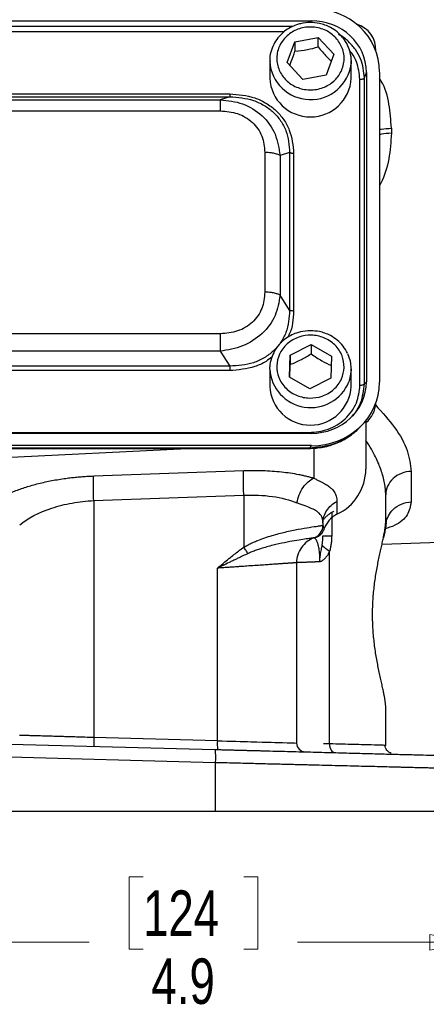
# Model space of a CAD drawing. Header units: inches. Extents: x 0.6 to 16.3, y 0.2 to 11.5.
# Tile 7 of 37: x 4.8 to 6, y 4.3 to 7.3. Entities that reach past the tile are written whole.
import ezdxf

# ---------------------------------------------------------------- set-up
doc = ezdxf.new("R2010")
doc.units = ezdxf.units.IN
doc.header["$MEASUREMENT"] = 0
doc.styles.add('SLDTEXTSTYLE0', font='TXT', dxfattribs={"width": 0.75})
doc.dimstyles.new('SLDDIMSTYLE0', dxfattribs={"dimtxt": 0.137795, "dimasz": 0.14, "dimexe": 0, "dimexo": 0.0625, "dimgap": 0.034449, "dimtad": 0, "dimdec": 1, "dimlfac": 1.5, "dimrnd": 1e-09, "dimzin": 12, "dimdsep": 46, "dimtxsty": 'SLDTEXTSTYLE0', "dimblk1": 'CLOSED', "dimblk2": 'CLOSED', "dimsah": 1, "dimcen": 0.09, "dimadec": 0, "dimazin": 3, "dimtfac": 1, "dimtdec": 1, "dimtofl": 0, "dimtmove": 0, "dimatfit": 3, "dimldrblk": 'CLOSED', "dimfxl": 0, "dimfrac": 2, "dimtolj": 1, "dimtzin": 12, "dimarcsym": 0})

# ---------------------------------------------------------------- blocks, each defined once
blk = doc.blocks.new('_Closed')
at = {"color": 0, "linetype": 'ByBlock', "lineweight": -2}
for p, q in [((-1, 0.166667), (0, 0)), ((-1, 0.166667), (-1, -0.166667)), ((0, 0), (-1, -0.166667)), ((0, 0), (-1, 0))]:
    blk.add_line(p, q, dxfattribs=at)
blk = doc.blocks.new('_D_11')
at = {"color": 7, "linetype": 'Continuous', "lineweight": 0}
for p, q in [((2.9138, 4.8486), (2.9138, 4.4522)), ((6.1672, 4.8486), (6.1672, 4.4522)), ((5.1586, 4.6901), (5.1166, 4.6901)), ((5.1166, 4.6901), (5.1166, 4.4713)), ((5.464, 4.6901), (5.506, 4.6901)), ((5.506, 4.6901), (5.506, 4.4713)), ((2.9138, 4.4916), (4.9958, 4.4916)), ((6.1672, 4.4916), (5.6269, 4.4916)), ((5.1166, 4.4713), (5.1586, 4.4713)), ((5.506, 4.4713), (5.464, 4.4713))]:
    blk.add_line(p, q, dxfattribs=at)
at = {"color": 7, "linetype": 'Continuous', "lineweight": 18, "xscale": 0.14, "yscale": 0.14, "rotation": 180.0000000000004}
blk.add_blockref('_Closed', (2.9138, 4.4916, 0.4416), dxfattribs=at)
at = {"color": 7, "linetype": 'Continuous', "lineweight": 18, "xscale": 0.14, "yscale": 0.14}
blk.add_blockref('_Closed', (6.1672, 4.4916, 0.4416), dxfattribs=at)
at = {"color": 7, "linetype": 'Continuous', "lineweight": 18, "char_height": 0.1378, "attachment_point": 1, "style": 'SLDTEXTSTYLE0'}
for s, insert in [('124', (5.1586, 4.6489)), ('4.9', (5.184, 4.4428))]:
    blk.add_mtext(s, dxfattribs=dict(at, insert=insert))

msp = doc.modelspace()

# ---------------------------------------------------------------- linework, layer by layer
at = {"color": 7, "linetype": 'Continuous', "lineweight": 25}
for p, q in [((3.4139, 7.2833), (5.6678, 7.2833)), ((5.5951, 7.1564), (5.6187, 7.2199)), ((5.6187, 7.2199), (5.6894, 7.2327)), ((5.6187, 7.2199), (5.6187, 7.1913)), ((5.6894, 7.2327), (5.7365, 7.1819)), ((5.6894, 7.204), (5.6894, 7.2327)), ((5.5425, 7.1615), (5.5425, 7.1094)), ((5.7365, 7.1819), (5.713, 7.1183)), ((5.7892, 7.1094), (5.7892, 7.1615)), ((5.6423, 7.1056), (5.5951, 7.1564)), ((5.713, 7.1183), (5.6423, 7.1056)), ((5.8157, 6.1793), (5.8157, 7.1059)), ((5.8295, 7.1101), (5.8352, 7.127)), ((5.8295, 6.1835), (5.8295, 7.1101)), ((5.8352, 7.127), (5.8352, 6.1898)), ((5.8752, 7.1281), (5.8752, 6.1886)), ((3.6602, 7.0619), (5.4215, 7.0619)), ((3.6602, 7.0531), (5.4215, 7.0531)), ((3.6892, 7.044), (5.3925, 7.044)), ((5.4215, 7.0531), (5.3925, 7.044)), ((3.6892, 7.0104), (5.3925, 7.0104)), ((5.9111, 6.9577), (5.9111, 6.9424)), ((5.5276, 6.8843), (5.5276, 6.4612)), ((5.6028, 6.8838), (5.5737, 6.8747)), ((5.5737, 6.8747), (5.5737, 6.4516)), ((5.6028, 6.8838), (5.6028, 6.4064)), ((5.6149, 6.8813), (5.6149, 6.4039)), ((5.6028, 6.4064), (5.5737, 6.4516)), ((5.3925, 6.335), (3.6892, 6.335)), ((5.6045, 6.2707), (5.6677, 6.3028)), ((5.6677, 6.3028), (5.7291, 6.2676)), ((5.6677, 6.3028), (5.6677, 6.2741)), ((5.3925, 6.2824), (3.6892, 6.2824)), ((5.3925, 6.2824), (5.4215, 6.2372)), ((5.6026, 6.2035), (5.6045, 6.2707)), ((5.6045, 6.2707), (5.6045, 6.242)), ((5.7291, 6.2676), (5.7272, 6.2004)), ((5.4215, 6.2372), (3.6602, 6.2372)), ((5.5425, 6.2279), (5.5428, 6.2352)), ((5.4215, 6.2234), (3.6602, 6.2234)), ((5.5425, 6.2279), (5.5425, 6.1758)), ((5.7892, 6.1758), (5.7892, 6.2279)), ((5.664, 6.1684), (5.6026, 6.2035)), ((5.7272, 6.2004), (5.664, 6.1684)), ((5.8295, 6.1835), (5.8352, 6.1898)), ((5.8187, 6.0552), (5.8263, 6.0635)), ((5.8338, 6.0723), (5.8338, 5.9252)), ((5.6678, 6.0335), (3.4139, 6.0335)), ((3.4196, 6.0359), (5.6621, 6.0359)), ((5.669, 5.9962), (3.4127, 5.9962)), ((5.669, 5.9962), (5.6621, 5.9886)), ((5.6621, 5.9886), (3.4196, 5.9886)), ((3.4196, 5.9876), (5.6621, 5.9876)), ((4.5405, 5.9508), (5.2924, 5.9876)), ((5.0092, 5.9043), (5.4638, 5.9207)), ((5.9711, 5.9182), (5.9711, 5.8256)), ((5.8938, 5.7656), (5.8938, 5.847)), ((5.0092, 5.8297), (5.4638, 5.8461)), ((5.0092, 5.8297), (5.0092, 5.112)), ((5.4638, 5.8461), (5.4638, 5.6885)), ((5.746, 5.8271), (5.746, 5.7881)), ((5.7038, 5.7613), (5.7038, 5.7547)), ((5.8948, 5.7622), (5.8941, 5.7799)), ((5.8826, 5.6979), (6.9016, 5.7335)), ((5.68, 5.7179), (5.6816, 5.7184)), ((5.6839, 5.7196), (5.6862, 5.7201)), ((5.684, 5.7196), (5.6893, 5.7239)), ((5.7237, 5.0929), (5.7237, 5.6759)), ((5.6238, 5.6416), (5.6238, 5.0952)), ((5.3838, 5.1022), (5.3838, 5.625)), ((5.8938, 5.0882), (5.8938, 5.2037)), ((5.3838, 5.1022), (5.0092, 5.112)), ((4.5405, 5.0976), (5.3764, 5.0757)), ((5.8938, 5.0882), (5.8889, 5.0883)), ((5.3775, 5.0358), (4.5405, 5.0577)), ((5.3775, 5.0358), (5.3775, 4.888)), ((5.3775, 4.888), (4.5405, 4.888))]:
    msp.add_line(p, q, dxfattribs=at)
at = {"color": 8, "linetype": 'Continuous', "lineweight": 25}
for p, q in [((5.6659, 7.2778), (5.6678, 7.2833)), ((5.6129, 7.2664), (3.4689, 7.2664)), ((5.5852, 7.2493), (3.4969, 7.2493)), ((5.6621, 5.9883), (5.6621, 5.9886)), ((5.6759, 5.989), (5.6759, 5.8976)), ((5.7301, 5.7933), (5.7301, 5.7228))]:
    msp.add_line(p, q, dxfattribs=at)
at = {"color": 7, "linetype": 'Continuous', "lineweight": 25, "flags": 128}
for points in [[(5.7892, 7.1615), (5.7891, 7.1569), (5.7888, 7.1529)], [(5.7783, 6.2751), (5.7861, 6.2536), (5.7891, 6.2249)], [(5.7891, 6.2249), (5.7845, 6.1964), (5.7821, 6.1895)]]:
    msp.add_lwpolyline(points, dxfattribs=at)
at = {"color": 7, "linetype": 'Continuous', "lineweight": 25}
for centre, radius, start, end in [((5.7838, 7.196), 0.08, 357.1518, 74.2048), ((5.6658, 7.1153), 0.1235, 182.7187, 357.2813), ((5.6658, 6.1817), 0.1235, 182.7175, 357.2825), ((5.7838, 6.1285), 0.08, 308.6822, 357.3607), ((5.6793, 5.9276), 0.1546, 295.5683, 359.1348), ((5.7795, 5.7197), 0.0762, 116.0622, 160.4478)]:
    msp.add_arc(centre, radius, start, end, dxfattribs=at)
at = {"color": 8, "linetype": 'Continuous', "lineweight": 25}
for centre, radius, start, end in [((5.666, 7.1682), 0.1238, 183.6988, 352.8977), ((5.6666, 6.2357), 0.1244, 183.5791, 338.2212)]:
    msp.add_arc(centre, radius, start, end, dxfattribs=at)
at = {"color": 7, "linetype": 'Continuous', "lineweight": 25}
for centre, major_axis, start_param, end_param in [((5.6626, 7.1222), (0.2087, 0.0437), 6.091166, 7.631805), ((5.6626, 7.1222), (0.1694, 0.0355), 6.091166, 7.631805), ((5.6626, 6.1946), (0.1694, -0.0355), 4.934566, 6.475204), ((5.6626, 6.1946), (0.2087, -0.0437), 4.934566, 6.475204)]:
    msp.add_ellipse(centre, major_axis=major_axis, ratio=0.927683, start_param=start_param, end_param=end_param, dxfattribs=at)
for points, knots in [([(5.6658, 7.2781), (5.6556, 7.2774), (5.6412, 7.2765), (5.621, 7.2704), (5.6045, 7.2633), (5.5866, 7.2516), (5.5702, 7.2362), (5.5563, 7.2169), (5.5467, 7.1942), (5.5421, 7.1746), (5.543, 7.1631), (5.5433, 7.1602)], [0, 0, 0, 0, 0.158086, 0.221537, 0.326961, 0.436991, 0.555819, 0.681315, 0.813235, 0.951986, 1, 1, 1, 1]), ([(5.7546, 7.2415), (5.752, 7.2443), (5.744, 7.2529), (5.7284, 7.2625), (5.7102, 7.2707), (5.6899, 7.2766), (5.675, 7.2775), (5.6658, 7.2781)], [0, 0, 0, 0, 0.1168211, 0.3637345, 0.5511499, 0.7256716, 1, 1, 1, 1]), ([(5.7429, 7.2315), (5.7503, 7.2216), (5.7616, 7.2064), (5.7676, 7.1819), (5.7683, 7.1623), (5.7646, 7.143), (5.7548, 7.1198), (5.7342, 7.0954), (5.7055, 7.0799), (5.6795, 7.0741), (5.6585, 7.0735), (5.6378, 7.0769), (5.6129, 7.0861), (5.5869, 7.1053), (5.5703, 7.1321), (5.564, 7.1564), (5.5634, 7.176), (5.567, 7.1953), (5.5769, 7.2185), (5.5974, 7.2429), (5.6262, 7.2584), (5.6522, 7.2642), (5.6732, 7.2648), (5.6938, 7.2613), (5.719, 7.2524), (5.7335, 7.2397), (5.7429, 7.2315)], [0, 0, 0, 0, 0.0598642, 0.0920902, 0.125, 0.1579098, 0.1901358, 0.25, 0.3098642, 0.3420902, 0.375, 0.4079098, 0.4401358, 0.5, 0.5598642, 0.5920902, 0.625, 0.6579098, 0.6901358, 0.75, 0.8098642, 0.8420902, 0.875, 0.9079098, 0.9401358, 1, 1, 1, 1]), ([(5.7887, 7.1526), (5.7888, 7.1531), (5.7906, 7.1624), (5.7881, 7.1821), (5.78, 7.2083), (5.768, 7.2287), (5.7581, 7.2382), (5.7546, 7.2415)], [0, 0, 0, 0, 0.013685, 0.2921837, 0.5904602, 0.8550998, 1, 1, 1, 1]), ([(5.6031, 7.1479), (5.6046, 7.1518), (5.6099, 7.1648), (5.6151, 7.1804), (5.6187, 7.1913)], [0, 0, 0, 0, 0.299335, 1, 1, 1, 1]), ([(5.6187, 7.1913), (5.6313, 7.1925), (5.655, 7.1948), (5.6785, 7.2011), (5.6894, 7.204)], [0, 0, 0, 0, 0.534747, 1, 1, 1, 1]), ([(5.6894, 7.204), (5.6978, 7.1938), (5.711, 7.1779), (5.7241, 7.1654), (5.7288, 7.1609)], [0, 0, 0, 0, 0.640717, 1, 1, 1, 1]), ([(5.3925, 7.044), (5.4156, 7.0415), (5.4623, 7.0365), (5.5222, 6.9986), (5.5634, 6.942), (5.5703, 6.897), (5.5737, 6.8747)], [0, 0, 0, 0, 0.247517, 0.5, 0.752483, 1, 1, 1, 1]), ([(5.4215, 7.0619), (5.4472, 7.0597), (5.4858, 7.0565), (5.5318, 7.0348), (5.5619, 7.0124), (5.5859, 6.9843), (5.6092, 6.9413), (5.6126, 6.9053), (5.6149, 6.8813)], [0, 0, 0, 0, 0.250072, 0.375279, 0.5, 0.624721, 0.749928, 1, 1, 1, 1]), ([(5.4215, 7.0531), (5.4459, 7.0512), (5.4825, 7.0483), (5.526, 7.0279), (5.5542, 7.007), (5.5765, 6.9808), (5.5982, 6.9403), (5.601, 6.9064), (5.6028, 6.8838)], [0, 0, 0, 0, 0.251011, 0.37739, 0.5, 0.622613, 0.748989, 1, 1, 1, 1]), ([(5.3925, 7.0104), (5.4104, 7.0089), (5.4374, 7.0067), (5.4696, 6.9915), (5.4905, 6.9758), (5.5073, 6.9563), (5.5235, 6.9263), (5.5259, 6.9011), (5.5276, 6.8843)], [0, 0, 0, 0, 0.250062, 0.37621, 0.5, 0.623853, 0.749938, 1, 1, 1, 1]), ([(5.5276, 6.4612), (5.5259, 6.4444), (5.5235, 6.4192), (5.5073, 6.3892), (5.4905, 6.3696), (5.4696, 6.354), (5.4374, 6.3388), (5.4104, 6.3365), (5.3925, 6.335)], [0, 0, 0, 0, 0.250062, 0.37621, 0.5, 0.623853, 0.749938, 1, 1, 1, 1]), ([(5.5737, 6.4516), (5.5703, 6.4307), (5.5634, 6.3885), (5.5222, 6.3333), (5.4623, 6.2941), (5.4156, 6.2862), (5.3925, 6.2824)], [0, 0, 0, 0, 0.247517, 0.5, 0.752483, 1, 1, 1, 1]), ([(5.6028, 6.4064), (5.601, 6.3835), (5.5982, 6.3491), (5.5765, 6.3082), (5.5542, 6.2819), (5.526, 6.2611), (5.4825, 6.241), (5.4459, 6.2387), (5.4215, 6.2372)], [0, 0, 0, 0, 0.251011, 0.37739, 0.5, 0.622613, 0.748989, 1, 1, 1, 1]), ([(5.6658, 6.3445), (5.6556, 6.3438), (5.6412, 6.3429), (5.621, 6.3368), (5.6045, 6.3297), (5.5866, 6.3181), (5.5702, 6.3026), (5.5562, 6.2833), (5.5469, 6.2606), (5.5423, 6.244), (5.5428, 6.2354), (5.5428, 6.2354)], [0, 0, 0, 0, 0.165992, 0.232616, 0.343312, 0.458845, 0.583616, 0.715387, 0.853904, 0.999595, 1, 1, 1, 1]), ([(5.7678, 6.2331), (5.7661, 6.2211), (5.7635, 6.2028), (5.7502, 6.1809), (5.7366, 6.166), (5.7199, 6.154), (5.6958, 6.1431), (5.6631, 6.1381), (5.6307, 6.1447), (5.6073, 6.1568), (5.5913, 6.1695), (5.5785, 6.1851), (5.5668, 6.2076), (5.5614, 6.2381), (5.5685, 6.2684), (5.5815, 6.2902), (5.5951, 6.3051), (5.6118, 6.3171), (5.6359, 6.328), (5.6686, 6.3331), (5.701, 6.3264), (5.7244, 6.3143), (5.7404, 6.3016), (5.7531, 6.286), (5.7652, 6.2636), (5.7668, 6.2451), (5.7678, 6.2331)], [0, 0, 0, 0, 0.059864, 0.09209, 0.125, 0.15791, 0.190136, 0.25, 0.309864, 0.34209, 0.375, 0.40791, 0.440136, 0.5, 0.559864, 0.59209, 0.625, 0.65791, 0.690136, 0.75, 0.809864, 0.84209, 0.875, 0.90791, 0.940136, 1, 1, 1, 1]), ([(5.778, 6.2762), (5.7739, 6.2835), (5.7657, 6.2984), (5.7476, 6.3162), (5.7285, 6.329), (5.7102, 6.3371), (5.6899, 6.3431), (5.675, 6.3439), (5.6658, 6.3445)], [0, 0, 0, 0, 0.185716, 0.374047, 0.549047, 0.681877, 0.80557, 1, 1, 1, 1]), ([(5.6045, 6.242), (5.6158, 6.2467), (5.6369, 6.2555), (5.6579, 6.2682), (5.6677, 6.2741)], [0, 0, 0, 0, 0.534747, 1, 1, 1, 1]), ([(5.6677, 6.2741), (5.6787, 6.2668), (5.6992, 6.2531), (5.7196, 6.2435), (5.7291, 6.239)], [0, 0, 0, 0, 0.534747, 1, 1, 1, 1]), ([(5.6034, 6.203), (5.6035, 6.2049), (5.6038, 6.2166), (5.6042, 6.2304), (5.6045, 6.242)], [0, 0, 0, 0, 0.164187, 1, 1, 1, 1]), ([(5.6621, 6.0359), (5.6816, 6.0378), (5.7114, 6.0407), (5.7473, 6.0585), (5.7718, 6.0769), (5.7915, 6.0998), (5.8106, 6.1333), (5.8137, 6.1612), (5.8157, 6.1793)], [0, 0, 0, 0, 0.240853, 0.369278, 0.5, 0.630722, 0.759147, 1, 1, 1, 1]), ([(5.6621, 5.9877), (5.6763, 5.9885), (5.7052, 5.99), (5.7472, 6.0032), (5.7868, 6.0244), (5.8082, 6.045), (5.8189, 6.0554)], [0, 0, 0, 0, 0.240515, 0.489269, 0.743239, 1, 1, 1, 1]), ([(5.8147, 6.052), (5.8124, 6.0492), (5.8015, 6.0363), (5.7757, 6.0186), (5.7283, 5.9944), (5.6881, 5.9909), (5.6621, 5.9886)], [0, 0, 0, 0, 0.0648242, 0.3057817, 0.5503329, 1, 1, 1, 1]), ([(5.4638, 5.8461), (5.4632, 5.8621), (5.4626, 5.8941), (5.4632, 5.9149), (5.4638, 5.9207), (5.4638, 5.9207), (5.4638, 5.9207), (5.4638, 5.9207)], [-0.000061, -0.000061, -0.000061, -0.000061, 0.499917, 0.999917, 0.999917, 0.999917, 0.999978, 0.999978, 0.999978, 0.999978]), ([(5.4638, 5.9207), (5.4666, 5.9208), (5.4721, 5.921), (5.4804, 5.9211), (5.4887, 5.9212), (5.497, 5.9212), (5.5052, 5.9212), (5.5134, 5.921), (5.5286, 5.9206), (5.5504, 5.9195), (5.5782, 5.917), (5.605, 5.9136), (5.6262, 5.9099), (5.6423, 5.9065), (5.6539, 5.9037), (5.6652, 5.9008), (5.6723, 5.8987), (5.6759, 5.8976)], [0, 0, 0, 0, 0.035251, 0.070436, 0.10558, 0.140708, 0.175846, 0.211019, 0.246253, 0.371395, 0.496877, 0.622716, 0.749148, 0.811633, 0.874185, 0.936931, 1, 1, 1, 1]), ([(4.7141, 5.8307), (4.7158, 5.8318), (4.7194, 5.834), (4.7249, 5.8373), (4.7307, 5.8405), (4.7366, 5.8436), (4.7428, 5.8467), (4.7492, 5.8497), (4.7557, 5.8527), (4.7625, 5.8556), (4.7779, 5.8619), (4.8034, 5.871), (4.8413, 5.8817), (4.8819, 5.8906), (4.9158, 5.8961), (4.9414, 5.8993), (4.9583, 5.901), (4.9752, 5.9025), (4.9922, 5.9036), (5.0036, 5.9041), (5.0092, 5.9043)], [0, 0, 0, 0, 0.028289, 0.056454, 0.084517, 0.112498, 0.140419, 0.1683, 0.196164, 0.224031, 0.251922, 0.380516, 0.507964, 0.634252, 0.759589, 0.80795, 0.85603, 0.90397, 0.951912, 1, 1, 1, 1]), ([(5.0092, 5.8297), (5.0089, 5.8377), (5.0087, 5.8457), (5.0084, 5.861), (5.0083, 5.8683), (5.0083, 5.8816), (5.0084, 5.8875), (5.0087, 5.8974), (5.0089, 5.9014), (5.0092, 5.9043)], [0, 0, 0, 0, 0.25, 0.25, 0.5, 0.5, 0.75, 0.75, 1, 1, 1, 1]), ([(5.6759, 5.8976), (5.6775, 5.8968), (5.6807, 5.8953), (5.6853, 5.8931), (5.6897, 5.8909), (5.694, 5.8888), (5.6981, 5.8868), (5.702, 5.8847), (5.7092, 5.8809), (5.7185, 5.8753), (5.7274, 5.8686), (5.7338, 5.8621), (5.7383, 5.8562), (5.7418, 5.8497), (5.7442, 5.8428), (5.7457, 5.8353), (5.7459, 5.8298), (5.746, 5.8271)], [0, 0, 0, 0, 0.032823, 0.065741, 0.098769, 0.131923, 0.165218, 0.198668, 0.232289, 0.354657, 0.477821, 0.5637, 0.649749, 0.736188, 0.823235, 0.911103, 1, 1, 1, 1]), ([(5.4638, 5.8461), (5.4936, 5.8475), (5.5231, 5.8462), (5.578, 5.8384), (5.6033, 5.8318), (5.625, 5.823)], [0, 0, 0, 0, 0.5, 0.5, 1, 1, 1, 1]), ([(4.7849, 5.7561), (4.8091, 5.7764), (4.843, 5.794), (4.9017, 5.8133), (4.9225, 5.8185), (4.9654, 5.8262), (4.9874, 5.8287), (5.0092, 5.8297)], [0, 0, 0, 0, 0.5, 0.5, 0.75, 0.75, 1, 1, 1, 1]), ([(5.7038, 5.7613), (5.7038, 5.7671), (5.7031, 5.7724), (5.6996, 5.7825), (5.6966, 5.7872), (5.69, 5.7938), (5.687, 5.796), (5.682, 5.7993), (5.6802, 5.8003), (5.6752, 5.8029), (5.672, 5.8045), (5.6628, 5.8085), (5.6565, 5.8109), (5.6421, 5.8163), (5.6338, 5.8194), (5.625, 5.823)], [0, 0, 0, 0, 0.184444, 0.184444, 0.395238, 0.395238, 0.526984, 0.526984, 0.592857, 0.592857, 0.698253, 0.698253, 0.866888, 0.866888, 1.053967, 1.053967, 1.053967, 1.053967]), ([(5.7038, 5.7613), (5.7038, 5.7747), (5.7078, 5.7881), (5.7226, 5.8111), (5.7333, 5.8207), (5.746, 5.8271)], [0, 0, 0, 0, 0.5, 0.5, 1, 1, 1, 1]), ([(5.8948, 5.7622), (5.8974, 5.7773), (5.9145, 5.8098), (5.9506, 5.8249), (5.9711, 5.8256)], [-0.8986755, -0.8986755, -0.8986755, -0.8986755, -0.5, 0, 0, 0, 0]), ([(5.7365, 5.7974), (5.735, 5.7966), (5.7319, 5.795), (5.7275, 5.7923), (5.7232, 5.7894), (5.7177, 5.7853), (5.7112, 5.7797), (5.7068, 5.7746), (5.7045, 5.772)], [0, 0, 0, 0, 0.125259, 0.250126, 0.374952, 0.500086, 0.749791, 1, 1, 1, 1]), ([(5.8938, 5.2037), (5.8938, 5.2047), (5.8938, 5.2067), (5.8936, 5.2101), (5.8933, 5.2136), (5.8929, 5.2173), (5.8924, 5.2212), (5.8918, 5.2253), (5.8911, 5.2297), (5.8903, 5.2342), (5.8894, 5.2389), (5.8885, 5.2438), (5.8868, 5.2518), (5.8844, 5.2634), (5.8808, 5.2794), (5.8771, 5.2964), (5.872, 5.3204), (5.8657, 5.3528), (5.8593, 5.3949), (5.855, 5.4392), (5.8535, 5.4847), (5.855, 5.5301), (5.8593, 5.5744), (5.8657, 5.6165), (5.872, 5.6489), (5.8771, 5.6729), (5.8808, 5.69), (5.8844, 5.7059), (5.8872, 5.719), (5.8893, 5.7297), (5.8909, 5.7382), (5.8922, 5.7461), (5.8931, 5.7533), (5.8937, 5.7599), (5.8938, 5.7637), (5.8938, 5.7656)], [0, 0, 0, 0, 0.011466, 0.022909, 0.034336, 0.045757, 0.057178, 0.068608, 0.080055, 0.091528, 0.103034, 0.114581, 0.126178, 0.157527, 0.18889, 0.220215, 0.251431, 0.313763, 0.37595, 0.438309, 0.500023, 0.561727, 0.624097, 0.686283, 0.748616, 0.77983, 0.811157, 0.842518, 0.87387, 0.895084, 0.916155, 0.937132, 0.958065, 0.979004, 1, 1, 1, 1]), ([(5.8948, 5.7622), (5.8948, 5.7612), (5.8948, 5.7591), (5.8945, 5.7557), (5.8941, 5.7522), (5.8936, 5.7484), (5.8929, 5.7445), (5.8921, 5.7403), (5.8912, 5.736), (5.8903, 5.7315), (5.8892, 5.7268), (5.8881, 5.7219), (5.8874, 5.7185), (5.887, 5.7168)], [0, 0, 0, 0, 0.087516, 0.175936, 0.265199, 0.355236, 0.44597, 0.537319, 0.629194, 0.721501, 0.814141, 0.907011, 1, 1, 1, 1]), ([(5.4638, 5.6885), (5.4656, 5.6895), (5.4692, 5.6917), (5.4748, 5.6947), (5.4806, 5.6977), (5.4866, 5.7006), (5.4929, 5.7035), (5.4993, 5.7063), (5.5108, 5.711), (5.5276, 5.7172), (5.5561, 5.7262), (5.5914, 5.7353), (5.6303, 5.7433), (5.6648, 5.7491), (5.6837, 5.7519), (5.6928, 5.7531), (5.6965, 5.7537), (5.6994, 5.7541), (5.7017, 5.7544), (5.7033, 5.7546), (5.7036, 5.7547), (5.7038, 5.7547)], [0, 0, 0, 0, 0.015999, 0.032443, 0.049346, 0.066716, 0.084566, 0.102902, 0.121735, 0.181928, 0.245598, 0.365276, 0.496551, 0.633706, 0.784264, 0.81858, 0.85355, 0.889175, 0.925457, 0.962398, 1, 1, 1, 1]), ([(5.6772, 5.717), (5.6849, 5.7198), (5.6918, 5.7249), (5.7012, 5.7383), (5.7038, 5.7465), (5.7038, 5.7547)], [0, 0, 0, 0, 0.5, 0.5, 1, 1, 1, 1]), ([(5.6839, 5.7192), (5.6847, 5.7195), (5.6863, 5.7201), (5.6887, 5.7212), (5.691, 5.7225), (5.6933, 5.7239), (5.6955, 5.7256), (5.6977, 5.7275), (5.7, 5.7299), (5.7024, 5.733), (5.7046, 5.7367), (5.7065, 5.7408), (5.7072, 5.7436), (5.7077, 5.7452)], [0, 0, 0, 0, 0.06495, 0.131082, 0.198958, 0.269097, 0.341972, 0.418011, 0.497606, 0.616246, 0.748535, 0.858429, 1, 1, 1, 1]), ([(5.7038, 5.7547), (5.7038, 5.7547), (5.7038, 5.7547), (5.7038, 5.7547), (5.7038, 5.7547), (5.7038, 5.7547), (5.7038, 5.7547), (5.7038, 5.7547), (5.7038, 5.7547), (5.7038, 5.7547)], [-0.01597476, -0.01597476, -0.01597476, -0.01597476, -0.01030372, -0.01030372, -0.0051918, -0.0051918, -0.00199684, -0.00199684, 0, 0, 0, 0]), ([(5.7038, 5.7547), (5.7039, 5.7541), (5.7039, 5.7528), (5.7042, 5.7511), (5.7048, 5.7494), (5.7055, 5.7479), (5.7065, 5.7465), (5.7073, 5.7456), (5.7077, 5.7452)], [0, 0, 0, 0, 0.179151, 0.353299, 0.522451, 0.686614, 0.845794, 1, 1, 1, 1]), ([(5.6772, 5.717), (5.6771, 5.7169), (5.677, 5.7169), (5.6765, 5.7168), (5.6758, 5.7167), (5.6749, 5.7166), (5.6737, 5.7164), (5.6723, 5.7162), (5.6706, 5.716), (5.6687, 5.7157), (5.6665, 5.7154), (5.6641, 5.7151), (5.6575, 5.7142), (5.6439, 5.7123), (5.6187, 5.7083), (5.588, 5.7027), (5.5585, 5.6962), (5.5338, 5.6897), (5.5165, 5.6846), (5.5015, 5.6795), (5.4888, 5.6747), (5.4808, 5.6712), (5.4769, 5.6695)], [0, 0, 0, 0, 0.0223258, 0.0447291, 0.0672076, 0.0897584, 0.1123788, 0.1350659, 0.1578168, 0.1806284, 0.203498, 0.2264226, 0.2493996, 0.3753924, 0.500217, 0.6279983, 0.7523008, 0.8171084, 0.8774734, 0.9217241, 0.9625189, 1, 1, 1, 1]), ([(5.6772, 5.717), (5.6694, 5.7143), (5.6621, 5.7103), (5.649, 5.7004), (5.6433, 5.6945), (5.6338, 5.6811), (5.6301, 5.6736), (5.6251, 5.658), (5.6238, 5.6498), (5.6238, 5.6416)], [0, 0, 0, 0, 0.25, 0.25, 0.5, 0.5, 0.75, 0.75, 1, 1, 1, 1]), ([(5.6772, 5.717), (5.6772, 5.717), (5.6772, 5.717), (5.6772, 5.717), (5.6772, 5.717), (5.6772, 5.717), (5.6772, 5.717), (5.6772, 5.717), (5.6772, 5.717), (5.6772, 5.717)], [-0.01597476, -0.01597476, -0.01597476, -0.01597476, -0.01397791, -0.01397791, -0.01078296, -0.01078296, -0.00567104, -0.00567104, 0, 0, 0, 0]), ([(5.6943, 5.6443), (5.6943, 5.6453), (5.6943, 5.6475), (5.6943, 5.6506), (5.6942, 5.6538), (5.6941, 5.6569), (5.694, 5.66), (5.6939, 5.663), (5.6936, 5.6685), (5.6929, 5.676), (5.6914, 5.6875), (5.6888, 5.6988), (5.6855, 5.7072), (5.6823, 5.7124), (5.6798, 5.715), (5.6783, 5.7162), (5.6774, 5.7169), (5.6773, 5.7169), (5.6772, 5.717)], [0, 0, 0, 0, 0.014247, 0.028482, 0.042762, 0.05714, 0.071669, 0.086397, 0.101368, 0.153445, 0.208712, 0.322207, 0.44834, 0.577779, 0.716269, 0.809601, 0.90387, 1, 1, 1, 1]), ([(5.6827, 5.7194), (5.6826, 5.7193), (5.6825, 5.7193), (5.6836, 5.7195), (5.6839, 5.7196)], [0, 0, 0, 0, 0.716469, 1, 1, 1, 1]), ([(5.7014, 5.6956), (5.7016, 5.6969), (5.7018, 5.6981), (5.7023, 5.7013), (5.7025, 5.7032), (5.7031, 5.7081), (5.7034, 5.7109), (5.7037, 5.7169), (5.7038, 5.7199), (5.7038, 5.7228)], [0, 0, 0, 0, 0.0228636, 0.0228636, 0.0594453, 0.0594453, 0.1179761, 0.1179761, 0.1829087, 0.1829087, 0.1829087, 0.1829087]), ([(5.7301, 5.7228), (5.73, 5.7207), (5.73, 5.7166), (5.7297, 5.7105), (5.7292, 5.7045), (5.7285, 5.6986), (5.7276, 5.6928), (5.7265, 5.687), (5.7252, 5.6814), (5.7242, 5.6777), (5.7237, 5.6759)], [0, 0, 0, 0, 0.129179, 0.256638, 0.382631, 0.507419, 0.631272, 0.754466, 0.877281, 1, 1, 1, 1]), ([(5.3838, 5.625), (5.3914, 5.6314), (5.4045, 5.6423), (5.4223, 5.6569), (5.4372, 5.6686), (5.4507, 5.679), (5.4595, 5.6854), (5.4638, 5.6885)], [0, 0, 0, 0, 0.2906592, 0.5000888, 0.6792014, 0.8458194, 1, 1, 1, 1]), ([(5.477, 5.6694), (5.4716, 5.667), (5.4662, 5.6645), (5.4559, 5.6597), (5.4509, 5.6573), (5.4429, 5.6535), (5.4398, 5.6521), (5.4348, 5.6496), (5.4328, 5.6487), (5.427, 5.6459), (5.4231, 5.644), (5.4129, 5.6391), (5.4066, 5.6361), (5.3948, 5.6304), (5.3893, 5.6277), (5.3838, 5.625)], [0, 0, 0, 0, 0.0681316, 0.0681316, 0.1459963, 0.1459963, 0.1946617, 0.1946617, 0.2189944, 0.2189944, 0.2579267, 0.2579267, 0.3202185, 0.3202185, 0.3893234, 0.3893234, 0.3893234, 0.3893234]), ([(5.6942, 5.6443), (5.6943, 5.6469), (5.6943, 5.6481), (5.6943, 5.6492), (5.6943, 5.6496), (5.6944, 5.6509), (5.6944, 5.6515), (5.6945, 5.6532), (5.6946, 5.6541), (5.6948, 5.6566), (5.695, 5.6579), (5.6954, 5.6615), (5.6957, 5.6633), (5.6964, 5.6685), (5.6969, 5.6712), (5.6985, 5.6797), (5.6994, 5.6843), (5.7006, 5.6911), (5.701, 5.6934), (5.7014, 5.6956)], [-0.3559992, -0.3559992, -0.3559992, -0.3559992, -0.3550258, -0.3550258, -0.3540523, -0.3540523, -0.3521055, -0.3521055, -0.3482117, -0.3482117, -0.3404242, -0.3404242, -0.3248493, -0.3248493, -0.2936993, -0.2936993, -0.2224995, -0.2224995, -0.1836211, -0.1836211, -0.1836211, -0.1836211]), ([(5.7237, 5.6759), (5.7231, 5.6746), (5.7219, 5.6722), (5.72, 5.6687), (5.718, 5.6654), (5.716, 5.6623), (5.7138, 5.6594), (5.7111, 5.656), (5.7077, 5.6524), (5.7035, 5.6487), (5.7, 5.6464), (5.6973, 5.6451), (5.6957, 5.6445), (5.6947, 5.6443), (5.6942, 5.6443)], [0, 0, 0, 0, 0.080876, 0.160494, 0.239065, 0.316809, 0.393951, 0.470723, 0.600699, 0.725286, 0.859595, 0.914973, 0.962606, 1, 1, 1, 1]), ([(5.6238, 5.6416), (5.6238, 5.6416), (5.6238, 5.6416), (5.6233, 5.6416), (5.6227, 5.6415), (5.6217, 5.6414), (5.6204, 5.6414), (5.6189, 5.6412), (5.617, 5.6411), (5.6149, 5.641), (5.6125, 5.6408), (5.6098, 5.6406), (5.6067, 5.6404), (5.6034, 5.6402), (5.5998, 5.6399), (5.5959, 5.6397), (5.5917, 5.6394), (5.5872, 5.6391), (5.5825, 5.6387), (5.5774, 5.6384), (5.572, 5.638), (5.5664, 5.6376), (5.5605, 5.6372), (5.5512, 5.6366), (5.5375, 5.6356), (5.5184, 5.6343), (5.497, 5.6328), (5.4783, 5.6316), (5.4635, 5.6305), (5.4529, 5.6298), (5.4412, 5.629), (5.4284, 5.6281), (5.4145, 5.6272), (5.3995, 5.6261), (5.3891, 5.6254), (5.3838, 5.625)], [0, 0, 0, 0, 0.021599, 0.043304, 0.065114, 0.087029, 0.10905, 0.131177, 0.15341, 0.175749, 0.198194, 0.220745, 0.243403, 0.266167, 0.289038, 0.312015, 0.335099, 0.35829, 0.381588, 0.404993, 0.428505, 0.452124, 0.47585, 0.499685, 0.55998, 0.623309, 0.689673, 0.759071, 0.785966, 0.815369, 0.84728, 0.881699, 0.918625, 0.958059, 1, 1, 1, 1]), ([(5.6942, 5.6443), (5.6923, 5.6442), (5.6885, 5.6441), (5.683, 5.6439), (5.6777, 5.6437), (5.6726, 5.6435), (5.6678, 5.6433), (5.6633, 5.6431), (5.659, 5.6429), (5.6549, 5.6428), (5.6511, 5.6426), (5.6476, 5.6425), (5.6442, 5.6424), (5.6412, 5.6423), (5.6384, 5.6422), (5.6358, 5.6421), (5.6335, 5.642), (5.6315, 5.6419), (5.6296, 5.6418), (5.6281, 5.6418), (5.6268, 5.6417), (5.6257, 5.6417), (5.6249, 5.6416), (5.6243, 5.6416), (5.6239, 5.6416), (5.6239, 5.6416), (5.6238, 5.6416)], [0, 0, 0, 0, 0.043428, 0.086702, 0.129823, 0.172791, 0.215605, 0.258267, 0.300774, 0.343129, 0.38533, 0.427378, 0.469274, 0.511016, 0.552605, 0.594041, 0.635324, 0.676455, 0.717432, 0.758257, 0.798929, 0.839448, 0.879815, 0.920029, 0.960091, 1, 1, 1, 1]), ([(5.0092, 5.112), (5.0007, 5.1122), (4.9922, 5.1125), (4.9774, 5.1129), (4.9721, 5.1131), (4.9605, 5.1134), (4.9477, 5.1138), (4.927, 5.1144), (4.9118, 5.1148), (4.9036, 5.1151), (4.9009, 5.1151), (4.8949, 5.1153), (4.8791, 5.1158), (4.8547, 5.1165), (4.8319, 5.1171), (4.8227, 5.1174), (4.8179, 5.1175), (4.8036, 5.118), (4.7938, 5.1182), (4.7848, 5.1185)], [0, 0, 0, 0, 0.25, 0.25, 0.375, 0.375, 0.5, 0.625, 0.6875, 0.6875, 0.71875, 0.71875, 0.75, 0.875, 0.90625, 0.90625, 0.9375, 0.9375, 1, 1, 1, 1]), ([(5.3838, 5.1022), (5.3836, 5.0952), (5.3836, 5.0883), (5.3838, 5.0784), (5.3841, 5.0755), (5.3845, 5.0755)], [0, 0, 0, 0, 0.5, 0.5, 1, 1, 1, 1]), ([(5.3838, 5.1022), (5.4229, 5.1011), (5.4601, 5.1), (5.5347, 5.0978), (5.567, 5.0969), (5.6031, 5.0958), (5.6131, 5.0956), (5.6221, 5.0953), (5.6238, 5.0952), (5.6238, 5.0952)], [0.038781, 0.038781, 0.038781, 0.038781, 0.20353, 0.20353, 0.529177, 0.529177, 1.050214, 1.050214, 1.628238, 1.628238, 1.628238, 1.628238]), ([(5.3764, 5.0757), (5.3767, 5.0757), (5.3769, 5.0747), (5.3773, 5.0707), (5.3775, 5.0677), (5.3777, 5.0603), (5.3777, 5.0559), (5.3777, 5.0462), (5.3776, 5.041), (5.3775, 5.0358)], [0, 0, 0, 0, 0.25, 0.25, 0.5, 0.5, 0.75, 0.75, 1, 1, 1, 1]), ([(5.3764, 5.0757), (5.3811, 5.0756), (5.3905, 5.0754), (5.4046, 5.075), (5.4186, 5.0746), (5.4326, 5.0743), (5.4466, 5.0739), (5.4605, 5.0735), (5.4744, 5.0732), (5.4882, 5.0728), (5.5021, 5.0725), (5.5354, 5.0716), (5.5878, 5.0702), (5.6581, 5.0684), (5.7264, 5.0666), (5.7923, 5.0649), (5.8542, 5.0632), (5.9113, 5.0617), (5.9628, 5.0604), (6.0077, 5.0592), (6.0459, 5.0582), (6.0766, 5.0574), (6.1003, 5.0568), (6.1134, 5.0564), (6.1204, 5.0563), (6.1239, 5.0562), (6.1264, 5.0561), (6.1279, 5.0561), (6.1281, 5.0561), (6.1282, 5.0561)], [0, 0, 0, 0, 0.011734, 0.0234529, 0.0351605, 0.0468604, 0.0585564, 0.0702521, 0.0819513, 0.0936576, 0.1053749, 0.1171067, 0.1789107, 0.2407249, 0.3049207, 0.3691264, 0.4345865, 0.5000557, 0.5655114, 0.6309763, 0.6951599, 0.7593534, 0.82114, 0.8829367, 0.9063739, 0.9297691, 0.953152, 0.9765525, 1, 1, 1, 1]), ([(5.9105, 5.0635), (5.9057, 5.0664), (5.896, 5.0723), (5.8926, 5.0831), (5.8909, 5.0885)], [0, 0, 0, 0, 0.4942048, 1, 1, 1, 1]), ([(6.1672, 5.0161), (6.1672, 5.0161), (6.1671, 5.0161), (6.1667, 5.0161), (6.166, 5.0161), (6.165, 5.0161), (6.1638, 5.0162), (6.1623, 5.0162), (6.1605, 5.0162), (6.1584, 5.0163), (6.156, 5.0164), (6.1534, 5.0164), (6.1504, 5.0165), (6.1472, 5.0166), (6.1437, 5.0167), (6.1399, 5.0168), (6.1358, 5.0169), (6.1314, 5.017), (6.1267, 5.0171), (6.1217, 5.0172), (6.1164, 5.0174), (6.1108, 5.0175), (6.105, 5.0176), (6.0988, 5.0178), (6.0924, 5.018), (6.0856, 5.0181), (6.0786, 5.0183), (6.0712, 5.0185), (6.0636, 5.0187), (6.0557, 5.0189), (6.0475, 5.0191), (6.039, 5.0193), (6.0302, 5.0195), (6.0211, 5.0197), (6.0117, 5.02), (6.0021, 5.0202), (5.9922, 5.0204), (5.982, 5.0207), (5.9715, 5.021), (5.9607, 5.0212), (5.9497, 5.0215), (5.9248, 5.0221), (5.8832, 5.0232), (5.8204, 5.0247), (5.7498, 5.0265), (5.6934, 5.0279), (5.6553, 5.0288), (5.6378, 5.0293), (5.6193, 5.0297), (5.5998, 5.0302), (5.5793, 5.0307), (5.5577, 5.0313), (5.535, 5.0318), (5.5113, 5.0324), (5.4866, 5.033), (5.4608, 5.0337), (5.4339, 5.0344), (5.406, 5.0351), (5.3871, 5.0355), (5.3775, 5.0358)], [0, 0, 0, 0, 0.011878, 0.023788, 0.03573, 0.047704, 0.05971, 0.071747, 0.083817, 0.095918, 0.108051, 0.120216, 0.132413, 0.144642, 0.156903, 0.169195, 0.18152, 0.193876, 0.206265, 0.218685, 0.231137, 0.243621, 0.256137, 0.268685, 0.281265, 0.293876, 0.30652, 0.319195, 0.331903, 0.344642, 0.357413, 0.370216, 0.383052, 0.395919, 0.408818, 0.421749, 0.434711, 0.447706, 0.460733, 0.473792, 0.486882, 0.500005, 0.560294, 0.623603, 0.689934, 0.759285, 0.773445, 0.788331, 0.803943, 0.820282, 0.837346, 0.855137, 0.873653, 0.892896, 0.912865, 0.933559, 0.95498, 0.977127, 1, 1, 1, 1]), ([(6.1672, 4.888), (6.1672, 4.888), (6.1671, 4.888), (6.1667, 4.888), (6.166, 4.888), (6.1651, 4.888), (6.1639, 4.888), (6.1625, 4.888), (6.1608, 4.888), (6.1588, 4.888), (6.1566, 4.888), (6.1505, 4.888), (6.1378, 4.888), (6.113, 4.888), (6.0807, 4.888), (6.0406, 4.888), (5.9934, 4.888), (5.9393, 4.888), (5.8793, 4.888), (5.8143, 4.888), (5.7452, 4.888), (5.6734, 4.888), (5.5995, 4.888), (5.5398, 4.888), (5.495, 4.888), (5.4658, 4.888), (5.4365, 4.888), (5.407, 4.888), (5.3873, 4.888), (5.3775, 4.888)], [0, 0, 0, 0, 0.011732, 0.023449, 0.035154, 0.046852, 0.058546, 0.07024, 0.081937, 0.093642, 0.105357, 0.117087, 0.178882, 0.240687, 0.304877, 0.369077, 0.434534, 0.500002, 0.565459, 0.630928, 0.695117, 0.759317, 0.821112, 0.882918, 0.906359, 0.929758, 0.953145, 0.976549, 1, 1, 1, 1])]:
    msp.add_open_spline(points, degree=3, knots=knots, dxfattribs=at)
at = {"color": 8, "linetype": 'Continuous', "lineweight": 25}
for points, knots in [([(5.8295, 7.1101), (5.8272, 7.1297), (5.8238, 7.16), (5.8029, 7.1965), (5.7812, 7.2208), (5.7633, 7.2361), (5.752, 7.2415), (5.7507, 7.2421)], [0, 0, 0, 0, 0.373352, 0.576016, 0.775556, 0.975101, 1, 1, 1, 1]), ([(5.8157, 7.1059), (5.8136, 7.124), (5.8102, 7.1517), (5.7952, 7.1803), (5.7861, 7.1904), (5.7836, 7.1931)], [0, 0, 0, 0, 0.5774089, 0.8852879, 1, 1, 1, 1]), ([(5.9111, 6.9577), (5.9093, 6.9818), (5.9059, 7.03), (5.8925, 7.0823), (5.8769, 7.106), (5.8752, 7.1087)], [0, 0, 0, 0, 0.469843, 0.940347, 1, 1, 1, 1]), ([(5.8752, 6.9536), (5.8772, 6.9542), (5.8874, 6.957), (5.9005, 6.9574), (5.9111, 6.9577)], [0, 0, 0, 0, 0.196962, 1, 1, 1, 1]), ([(5.9111, 6.9424), (5.9093, 6.9163), (5.9058, 6.8642), (5.8898, 6.8113), (5.8765, 6.7859), (5.8752, 6.7834)], [0, 0, 0, 0, 0.473799, 0.948602, 1, 1, 1, 1]), ([(5.9111, 6.9424), (5.9005, 6.9421), (5.8874, 6.9416), (5.8772, 6.9387), (5.8752, 6.9381)], [0, 0, 0, 0, 0.803038, 1, 1, 1, 1]), ([(5.6149, 6.4039), (5.6136, 6.3796), (5.612, 6.3515), (5.5984, 6.3271), (5.5966, 6.3239)], [0, 0, 0, 0, 0.868027, 1, 1, 1, 1]), ([(5.5494, 6.2652), (5.5435, 6.2605), (5.5279, 6.2479), (5.4855, 6.229), (5.4471, 6.2256), (5.4215, 6.2234)], [0, 0, 0, 0, 0.16957, 0.446633, 1, 1, 1, 1]), ([(5.789, 6.0822), (5.7935, 6.087), (5.8054, 6.0998), (5.8235, 6.1332), (5.8272, 6.1637), (5.8295, 6.1835)], [0, 0, 0, 0, 0.172998, 0.463963, 1, 1, 1, 1]), ([(5.8626, 6.1197), (5.8834, 6.0968), (5.9255, 6.0504), (5.9634, 5.9811), (5.9685, 5.939), (5.9711, 5.9182)], [0, 0, 0, 0, 0.330005, 0.669118, 1, 1, 1, 1]), ([(5.8938, 5.847), (5.8937, 5.8527), (5.8933, 5.8646), (5.8906, 5.8833), (5.8862, 5.9026), (5.8801, 5.9219), (5.8725, 5.9416), (5.863, 5.9625), (5.85, 5.9862), (5.8404, 6.0029), (5.8339, 6.0119), (5.8338, 6.0119)], [0, 0, 0, 0, 0.113951, 0.232931, 0.356969, 0.472664, 0.584896, 0.708724, 0.844155, 0.999065, 1, 1, 1, 1]), ([(5.9711, 5.8256), (5.9685, 5.812), (5.9634, 5.7851), (5.9334, 5.7582), (5.9013, 5.7468), (5.8906, 5.743)], [0, 0, 0, 0, 0.4039606, 0.8021877, 1, 1, 1, 1]), ([(5.8889, 5.0883), (5.8874, 5.0884), (5.8834, 5.0885), (5.8524, 5.0893), (5.8, 5.0908), (5.7496, 5.0922), (5.7237, 5.0929)], [0, 0, 0, 0, 0.153706, 0.437219, 0.711214, 1, 1, 1, 1])]:
    msp.add_open_spline(points, degree=3, knots=knots, dxfattribs=at)
at = {"color": 7, "linetype": 'Continuous', "lineweight": 25}
for points in [[(5.8157, 7.1059), (5.8174, 7.106), (5.8206, 7.1061), (5.8249, 7.107), (5.8282, 7.1084), (5.8291, 7.1095), (5.8295, 7.1101)], [(5.3925, 7.044), (5.3925, 7.0429), (5.3925, 7.0408), (5.3925, 7.0332), (5.3925, 7.0231), (5.3925, 7.0146), (5.3925, 7.0104)], [(5.4215, 7.0619), (5.4215, 7.0608), (5.4215, 7.0586), (5.4215, 7.0559), (5.4215, 7.0539), (5.4215, 7.0534), (5.4215, 7.0531)], [(5.5737, 6.8747), (5.5711, 6.8761), (5.5658, 6.8789), (5.5545, 6.8819), (5.5415, 6.8839), (5.5322, 6.8842), (5.5276, 6.8843)], [(5.6149, 6.8813), (5.6137, 6.8813), (5.6113, 6.8814), (5.6079, 6.8819), (5.6049, 6.8827), (5.6035, 6.8835), (5.6028, 6.8838)], [(5.5737, 6.4516), (5.5711, 6.453), (5.5658, 6.4558), (5.5545, 6.4588), (5.5415, 6.4608), (5.5322, 6.461), (5.5276, 6.4612)], [(5.6149, 6.4039), (5.6137, 6.404), (5.6113, 6.404), (5.6079, 6.4046), (5.6049, 6.4054), (5.6035, 6.4061), (5.6028, 6.4064)], [(5.3925, 6.335), (5.3925, 6.3306), (5.3925, 6.3216), (5.3925, 6.3075), (5.3925, 6.2939), (5.3925, 6.2862), (5.3925, 6.2824)], [(5.4215, 6.2372), (5.4215, 6.2362), (5.4215, 6.2342), (5.4215, 6.2306), (5.4215, 6.2269), (5.4215, 6.2245), (5.4215, 6.2234)], [(5.8157, 6.1793), (5.8174, 6.1794), (5.8206, 6.1795), (5.8249, 6.1804), (5.8282, 6.1818), (5.8291, 6.1829), (5.8295, 6.1835)], [(5.9711, 5.9182), (5.9506, 5.9176), (5.9104, 5.9016), (5.8938, 5.8652), (5.8938, 5.847)], [(5.625, 5.823), (5.6277, 5.8395), (5.6407, 5.8725), (5.664, 5.8927), (5.6759, 5.8976)], [(5.6772, 5.717), (5.6849, 5.7198), (5.6986, 5.7301), (5.7038, 5.7465), (5.7038, 5.7547)], [(5.6819, 5.7185), (5.6826, 5.7187), (5.6833, 5.719), (5.6839, 5.7192)], [(5.7038, 5.7228), (5.7038, 5.7228), (5.7085, 5.7228), (5.7218, 5.7228), (5.7301, 5.7228)], [(5.477, 5.6694), (5.4751, 5.6722), (5.471, 5.6783), (5.4662, 5.6851), (5.4638, 5.6885)], [(5.7237, 5.6759), (5.7178, 5.6794), (5.7079, 5.6864), (5.7027, 5.6928), (5.7014, 5.6956)], [(5.0092, 5.112), (5.0091, 5.105), (5.009, 5.0911), (5.0096, 5.0854), (5.0099, 5.0853)], [(5.6238, 5.0952), (5.6238, 5.0884), (5.6294, 5.0747), (5.643, 5.0688), (5.6498, 5.0686)], [(5.7237, 5.0929), (5.7236, 5.086), (5.7271, 5.0722), (5.736, 5.0663), (5.7406, 5.0662)]]:
    msp.add_open_spline(points, degree=3, dxfattribs=at)
at = {"color": 8, "linetype": 'Continuous', "lineweight": 25}
msp.add_open_spline([(5.7237, 5.0929), (5.7177, 5.093), (5.712, 5.0931), (5.7056, 5.0933)], degree=3, dxfattribs=at)

# ---------------------------------------------------------------- dimensions: what is measured, and where the dimension line sits
at = {"color": 7, "linetype": 'Continuous', "lineweight": 18}
dim = msp.add_linear_dim(base=(6.1672, 4.4916), p1=(2.9138, 4.888), p2=(6.1672, 4.888), dimstyle='SLDDIMSTYLE0', dxfattribs=at)
dim.commit()
dim.dimension.update_dxf_attribs({"geometry": '_D_11', "text_midpoint": (5.3113, 4.4916), "dimtype": 160})

doc.saveas('drawing.dxf')
